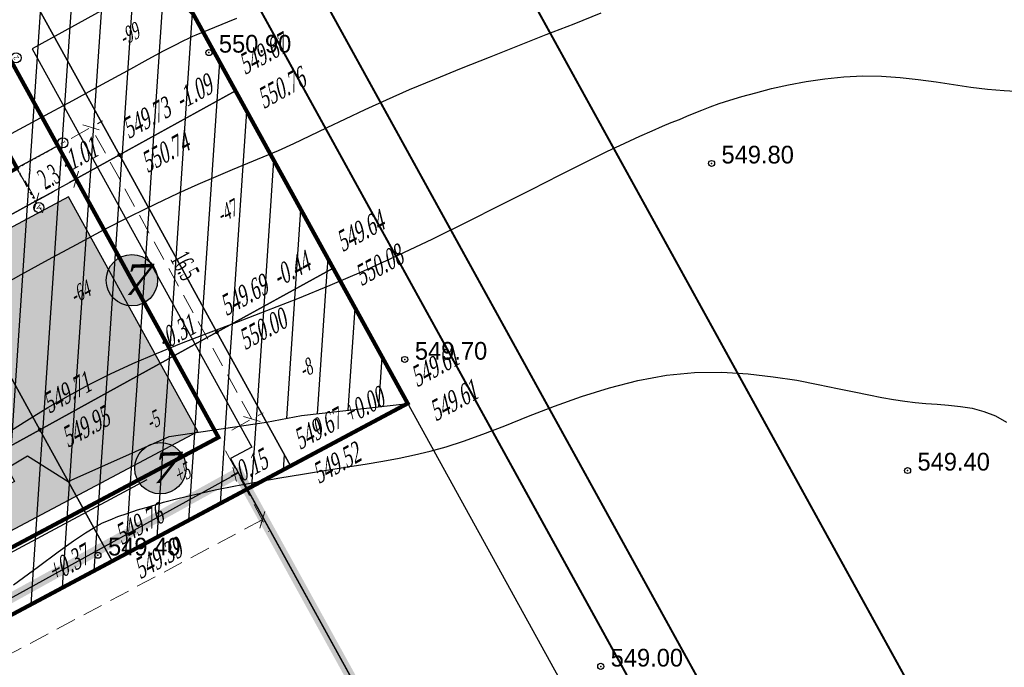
# Model space of a CAD drawing. Extents: x 883 to 364438, y -13 to 4201180.
# Tile 94 of 256: x 363746 to 363795, y 4200897 to 4200929. Entities that reach past the tile are written whole.
import ezdxf
from ezdxf.enums import TextEntityAlignment as Align

# ---------------------------------------------------------------- set-up
doc = ezdxf.new("R2010")
doc.units = 0
doc.header["$LTSCALE"] = 0.5
doc.header["$MEASUREMENT"] = 0
doc.header["$PDMODE"] = 32
doc.header["$PDSIZE"] = 0.3
for name, pattern in [('CONTI', [0]), ('DASHDOT', [25.4, 12.7, -6.35, 0, -6.35]), ('G_BUILDING_LINE', [3, 2, -1]), ('STRIH_1', [3, 2, -1])]:
    doc.linetypes.add(name, pattern=pattern)
for name, color, linetype in [('(004) Точки рельефа', 7, 'Continuous'), ('00', 7, 'Continuous'), ('GORIZDEFAULT', 32, 'CONTI'), ('K_GRID', 7, 'Continuous'), ('K_HATCH', 7, 'Continuous'), ('K_NULL_WORKS', 7, 'Continuous'), ('K_POINTS_GRADE', 7, 'Continuous'), ('K_POINTS_GRID', 7, 'Continuous'), ('K_VOLUME', 7, 'Continuous'), ('PI_TTDEFAULT', 5, 'CONTI'), ('V_лойихавий_RED-CNT-MIN', 7, 'Continuous'), ('Дераза', 5, 'Continuous'), ('ос', 1, 'Continuous')]:
    doc.layers.add(name, color=color, linetype=linetype)
for name, color, linetype, lineweight in [('(032) Горизонтали утолщенные', 32, 'Continuous', 30), ('.', 7, 'Continuous', 15), ('Размеры', 251, 'Continuous', 25), ('стен', 7, 'Continuous', 40)]:
    doc.layers.add(name, color=color, linetype=linetype, lineweight=lineweight)
doc.styles.add('D-431', font='d431.ttf')
doc.styles.add('ESKD1', font='times.ttf', dxfattribs={"width": 0.6, "oblique": 15})
doc.styles.get("Standard").update_dxf_attribs({"font": 'times.ttf'})
doc.styles.add('TIMES', font='times.ttf')
doc.styles.add('TimesNewRomanCyr', font='times.ttf', dxfattribs={"width": 0.5, "height": 1})
doc.linetypes.add('ограждение2', pattern='A,0.25,-0.1,[132,ltypeshp.shx,S=0.1,R=0,X=-0.1,Y=0],-0.1,1', length=1.45)
doc.dimstyles.new('GENPLAN1', dxfattribs={"dimscale": 0.5, "dimtxt": 1, "dimasz": 1.2, "dimexe": 1.3, "dimexo": 1.5, "dimgap": 0.5, "dimtad": 1, "dimdec": 1, "dimzin": 0, "dimdsep": 46, "dimtxsty": 'TimesNewRomanCyr', "dimblk1": 'OBLIQUE', "dimblk2": 'OBLIQUE', "dimsah": 1, "dimcen": 1, "dimadec": 0, "dimazin": 0, "dimtfac": 0.75, "dimtdec": 1, "dimtix": 1, "dimtmove": 0, "dimatfit": 3, "dimfxl": 1, "dimtvp": 1.2, "dimtfill": 1, "dimlwd": 0, "dimlwe": 0, "dimarcsym": 0})
pattern_1 = [(86.1445, (363693.4507, 4200932.7371), (-1.496605, 0.10086), [])]

# ---------------------------------------------------------------- blocks, each defined once
blk = doc.blocks.new('gergrgrre')
at = {"layer": '(032) Горизонтали утолщенные', "color": 32}
blk.add_polyline3d([(360554.78, 4200819.8, 550), (360555.84, 4200820.48, 550), (360556.88, 4200821.12, 550), (360557.9, 4200821.7, 550), (360558.93, 4200822.26, 550), (360559.99, 4200822.78, 550), (360561.09, 4200823.29, 550), (360562.26, 4200823.79, 550), (360563.5, 4200824.29, 550), (360564.83, 4200824.81, 550), (360566.23, 4200825.34, 550), (360567.71, 4200825.91, 550), (360569.25, 4200826.51, 550), (360570.85, 4200827.16, 550), (360572.5, 4200827.88, 550), (360574.2, 4200828.65, 550), (360575.92, 4200829.46, 550), (360577.61, 4200830.3, 550), (360579.25, 4200831.12, 550), (360580.8, 4200831.9, 550), (360582.21, 4200832.62, 550), (360583.46, 4200833.25, 550), (360584.52, 4200833.77, 550), (360585.41, 4200834.19, 550), (360586.15, 4200834.53, 550), (360586.76, 4200834.8, 550), (360587.27, 4200835.02, 550), (360587.71, 4200835.2, 550), (360588.11, 4200835.36, 550), (360588.48, 4200835.52, 550), (360588.84, 4200835.67, 550), (360589.22, 4200835.82, 550), (360589.63, 4200835.98, 550), (360590.08, 4200836.14, 550), (360590.6, 4200836.31, 550), (360591.2, 4200836.49, 550), (360591.89, 4200836.68, 550), (360592.66, 4200836.88, 550), (360593.5, 4200837.06, 550), (360594.38, 4200837.23, 550), (360595.3, 4200837.37, 550), (360596.24, 4200837.46, 550), (360597.18, 4200837.51, 550), (360598.1, 4200837.49, 550), (360599.02, 4200837.43, 550), (360599.92, 4200837.33, 550), (360600.8, 4200837.21, 550), (360601.66, 4200837.08, 550), (360602.51, 4200836.96, 550), (360603.34, 4200836.85, 550), (360604.16, 4200836.78, 550), (360605, 4200836.74, 550)], dxfattribs=at)
at = {"layer": 'GORIZDEFAULT', "color": 32}
for points in [[(360554.87, 4200834.54, 551), (360556.52, 4200835.43, 551), (360558.12, 4200836.3, 551), (360559.58, 4200837.1, 551), (360560.84, 4200837.78, 551), (360561.84, 4200838.33, 551), (360562.6, 4200838.74, 551), (360563.17, 4200839.03, 551), (360563.57, 4200839.24, 551), (360563.86, 4200839.38, 551), (360564.06, 4200839.47, 551), (360564.21, 4200839.54, 551), (360565.78, 4200840.18, 551), (360566.23, 4200840.37, 551)], [(360554.29, 4200826.98, 550.5), (360555.56, 4200827.69, 550.5), (360556.91, 4200828.44, 550.5), (360558.3, 4200829.18, 550.5), (360559.67, 4200829.91, 550.5), (360561, 4200830.59, 550.5), (360562.23, 4200831.19, 550.5), (360563.33, 4200831.71, 550.5), (360564.31, 4200832.15, 550.5), (360565.2, 4200832.54, 550.5), (360566.01, 4200832.88, 550.5), (360566.78, 4200833.19, 550.5), (360567.53, 4200833.5, 550.5), (360568.28, 4200833.82, 550.5), (360569.04, 4200834.17, 550.5), (360569.84, 4200834.55, 550.5), (360570.69, 4200834.96, 550.5), (360571.6, 4200835.39, 550.5), (360572.57, 4200835.85, 550.5), (360573.62, 4200836.33, 550.5), (360574.77, 4200836.83, 550.5), (360576.02, 4200837.35, 550.5), (360577.34, 4200837.89, 550.5), (360578.72, 4200838.44, 550.5), (360580.12, 4200838.99, 550.5), (360581.53, 4200839.55, 550.5), (360582.91, 4200840.09, 550.5), (360584.24, 4200840.63, 550.5)], [(360555.19, 4200812.35, 549.5), (360556.42, 4200813.26, 549.5), (360557.4, 4200813.98, 549.5), (360558.16, 4200814.52, 549.5), (360558.74, 4200814.92, 549.5), (360559.21, 4200815.2, 549.5), (360559.59, 4200815.41, 549.5), (360559.96, 4200815.57, 549.5), (360560.34, 4200815.72, 549.5), (360560.8, 4200815.88, 549.5), (360561.32, 4200816.05, 549.5), (360561.93, 4200816.23, 549.5), (360562.61, 4200816.43, 549.5), (360563.38, 4200816.63, 549.5), (360564.22, 4200816.83, 549.5), (360565.16, 4200817.04, 549.5), (360566.17, 4200817.24, 549.5), (360567.25, 4200817.44, 549.5), (360568.35, 4200817.64, 549.5), (360569.47, 4200817.82, 549.5), (360570.56, 4200818, 549.5), (360571.6, 4200818.17, 549.5), (360572.57, 4200818.32, 549.5), (360573.44, 4200818.47, 549.5), (360574.25, 4200818.61, 549.5), (360575.02, 4200818.77, 549.5), (360575.78, 4200818.95, 549.5), (360576.57, 4200819.17, 549.5), (360577.43, 4200819.45, 549.5), (360578.39, 4200819.79, 549.5), (360579.47, 4200820.21, 549.5), (360580.65, 4200820.69, 549.5), (360581.93, 4200821.18, 549.5), (360583.27, 4200821.66, 549.5), (360584.65, 4200822.09, 549.5), (360586.06, 4200822.45, 549.5), (360587.47, 4200822.71, 549.5), (360588.86, 4200822.84, 549.5), (360590.21, 4200822.86, 549.5), (360591.51, 4200822.78, 549.5), (360592.75, 4200822.64, 549.5), (360593.91, 4200822.46, 549.5), (360594.97, 4200822.26, 549.5), (360595.92, 4200822.06, 549.5), (360596.75, 4200821.89, 549.5), (360597.48, 4200821.74, 549.5), (360598.12, 4200821.61, 549.5), (360598.7, 4200821.51, 549.5), (360599.25, 4200821.43, 549.5), (360599.77, 4200821.36, 549.5), (360600.3, 4200821.31, 549.5), (360600.85, 4200821.28, 549.5), (360601.42, 4200821.23, 549.5), (360602, 4200821.17, 549.5), (360602.58, 4200821.08, 549.5), (360603.16, 4200820.92, 549.5), (360603.73, 4200820.7, 549.5), (360604.28, 4200820.39, 549.5)]]:
    blk.add_polyline3d(points, dxfattribs=at)
at = {"layer": 'PI_TTDEFAULT', "color": 5}
for p in [(360564.85, 4200838.66, 550.9), (360589.7, 4200833.18, 549.8), (360574.53, 4200823.49, 549.7), (360599.39, 4200818, 549.4), (360559.36, 4200813.81, 549.4), (360584.22, 4200808.32, 549)]:
    blk.add_point(p, dxfattribs=at)
at = {"layer": '(004) Точки рельефа', "style": 'D-431'}
for s, p in [('550.90', (360565.34, 4200838.66)), ('549.80', (360590.19, 4200833.18)), ('549.70', (360575.03, 4200823.48)), ('549.40', (360599.88, 4200818)), ('549.40', (360559.86, 4200813.8)), ('549.00', (360584.71, 4200808.31))]:
    blk.add_text(s, height=0.875, dxfattribs=at).set_placement(p)
blk = doc.blocks.new('A$Ce2f3261e')
at = {"ltscale": 25}
for points in [[(-4490, 5458), (410, 5458), (410, 1958), (-4490, 1958)], [(-4440, 5408), (360, 5408), (360, 2008), (-4440, 2008)], [(-4390, 5358), (310, 5358), (310, 2058), (-4390, 2058)], [(-1405, 5358), (310, 5358), (310, 2058), (-1405, 2058)]]:
    blk.add_lwpolyline(points, close=True, dxfattribs=at)
at = {"lineweight": 30, "ltscale": 25}
for points in [[(-4390, 5358), (-4390, 5318), (-4350, 5318), (-4350, 5358), (-4390, 5358)], [(-3355, 5358), (-3355, 5318), (-3315, 5318), (-3315, 5358), (-3355, 5358)], [(-2314, 5356), (-2314, 5316), (-2274, 5316), (-2274, 5356), (-2314, 5356)], [(-1545, 5358), (-1545, 5318), (-1505, 5318), (-1505, 5358), (-1545, 5358)], [(-1394, 5355), (-1394, 5315), (-1354, 5315), (-1354, 5355), (-1394, 5355)], [(-455, 5356), (-455, 5316), (-415, 5316), (-415, 5356), (-455, 5356)], [(270, 5358), (270, 5318), (310, 5318), (310, 5358), (270, 5358)], [(-1544, 4664), (-1544, 4624), (-1504, 4624), (-1504, 4664), (-1544, 4664)], [(270, 4648), (270, 4608), (310, 4608), (310, 4648), (270, 4648)], [(-1544, 3617), (-1544, 3577), (-1504, 3577), (-1504, 3617), (-1544, 3617)], [(270, 3608), (270, 3568), (310, 3568), (310, 3608), (270, 3608)], [(-1544, 3358), (-1544, 3318), (-1504, 3318), (-1504, 3358), (-1544, 3358)], [(-4390, 2098), (-4390, 2058), (-4350, 2058), (-4350, 2098), (-4390, 2098)], [(-3390, 2098), (-3390, 2058), (-3350, 2058), (-3350, 2098), (-3390, 2098)], [(-2348, 2098), (-2348, 2058), (-2308, 2058), (-2308, 2098), (-2348, 2098)], [(-1545, 2417), (-1545, 2377), (-1505, 2377), (-1505, 2417), (-1545, 2417)], [(-1545, 2098), (-1545, 2058), (-1505, 2058), (-1505, 2098), (-1545, 2098)], [(-1390, 2098), (-1390, 2058), (-1350, 2058), (-1350, 2098), (-1390, 2098)], [(-450, 2098), (-450, 2058), (-410, 2058), (-410, 2098), (-450, 2098)], [(270, 2098), (270, 2058), (310, 2058), (310, 2098), (270, 2098)]]:
    blk.add_lwpolyline(points, dxfattribs=at)
at = {"ltscale": 25}
for points in [[(-4390, 5358), (-4350, 5318)], [(-4350, 5358), (-4390, 5318)], [(-3355, 5358), (-3315, 5318)], [(-3315, 5358), (-3355, 5318)], [(-2314, 5356), (-2274, 5316)], [(-2274, 5356), (-2314, 5316)], [(-1545, 5358), (-1505, 5318)], [(-1505, 5358), (-1545, 5318)], [(-1505, 5358), (-1505, 2418), (-1505, 2058)], [(-1455, 5358), (-1455, 2418), (-1455, 2198)], [(-1405, 5358), (-1405, 2418), (-1405, 2058)], [(-1394, 5355), (-1354, 5315)], [(-1354, 5355), (-1394, 5315)], [(-455, 5356), (-415, 5316)], [(-415, 5356), (-455, 5316)], [(270, 5358), (310, 5318)], [(310, 5358), (270, 5318)], [(-1544, 4664), (-1504, 4624)], [(-1504, 4664), (-1544, 4624)], [(270, 4648), (310, 4608)], [(310, 4648), (270, 4608)], [(-1544, 3617), (-1504, 3577)], [(-1504, 3617), (-1544, 3577)], [(270, 3608), (310, 3568)], [(310, 3608), (270, 3568)], [(-1544, 3358), (-1504, 3318)], [(-1504, 3358), (-1544, 3318)], [(-4390, 2098), (-4350, 2058)], [(-4350, 2098), (-4390, 2058)], [(-3390, 2098), (-3350, 2058)], [(-3350, 2098), (-3390, 2058)], [(-2348, 2098), (-2308, 2058)], [(-2308, 2098), (-2348, 2058)], [(-1545, 2417), (-1505, 2377)], [(-1505, 2417), (-1545, 2377)], [(-1545, 2098), (-1505, 2058)], [(-1505, 2098), (-1545, 2058)], [(-1390, 2098), (-1350, 2058)], [(-1350, 2098), (-1390, 2058)], [(-450, 2098), (-410, 2058)], [(-410, 2098), (-450, 2058)], [(270, 2098), (310, 2058)], [(310, 2098), (270, 2058)]]:
    blk.add_lwpolyline(points, dxfattribs=at)
at = {"layer": 'Дераза', "lineweight": -2}
for points in [[(-2315, 5458), (-3515, 5458)], [(-2315, 5358), (-3515, 5358)], [(-1505, 4818), (-1505, 3618)], [(-1405, 4818), (-1405, 3618)], [(310, 4608), (310, 2098)], [(410, 4608), (410, 1958)], [(-1650, 1958), (-4440, 1958)], [(-1545, 2058), (-4350, 2058)]]:
    blk.add_lwpolyline(points, dxfattribs=at)
at = {"layer": 'ос', "linetype": 'DASHDOT', "lineweight": -2, "ltscale": 25}
for p, q in [((-6420, 5408), (360, 5408)), ((-5391, 5408), (360, 5408)), ((-4440, 5408), (-4440, 1209)), ((-4440, 5408), (-4440, -331)), ((360, 5408), (360, 1209)), ((360, 5408), (360, -331)), ((-6420, 2008), (360, 2008)), ((-5391, 2008), (360, 2008))]:
    blk.add_line(p, q, dxfattribs=at)
at = {"layer": 'Размеры'}
for centre in [(-6670, 5408), (-6670, 2008), (-4440, -581), (360, -581)]:
    blk.add_circle(centre, 250, dxfattribs=at)
at = {"layer": 'стен', "lineweight": 35}
for p, q in [((-1654, 6498), (-1654, 5458)), ((-154, 5458), (-154, 6498)), ((-1354, 6198), (-1654, 6198)), ((-154, 6198), (-1354, 6198)), ((-3315, 5458), (-4490, 5458)), ((-4490, 5458), (-4490, 1958)), ((-4440, 5358), (-3355, 5358)), ((-4390, 2058), (-4390, 5358)), ((-1354, 5458), (-2315, 5458)), ((-2315, 5358), (-1354, 5358)), ((-1505, 5358), (-1505, 4618)), ((-1405, 5358), (-1405, 4618)), ((410, 5458), (-454, 5458)), ((-454, 5358), (310, 5358)), ((310, 5358), (310, 4608)), ((410, 4608), (410, 5458)), ((-1505, 3618), (-1505, 3318)), ((-1405, 3618), (-1405, 3318)), ((310, 3608), (310, 2058)), ((410, 1958), (410, 3608)), ((-4490, 1958), (-3350, 1958)), ((-3350, 2058), (-4390, 2058)), ((-2350, 1958), (-1350, 1958)), ((-1350, 2058), (-2308, 2058)), ((-1650, 918), (-1650, 1958)), ((-1505, 2418), (-1505, 2058)), ((-1405, 2418), (-1405, 2058)), ((-450, 1958), (410, 1958)), ((310, 2058), (-410, 2058)), ((-150, 1958), (-150, 918)), ((-1350, 1218), (-1650, 1218)), ((-150, 1218), (-1350, 1218))]:
    blk.add_line(p, q, dxfattribs=at)
at = {"layer": 'стен', "lineweight": -2}
for p, q in [((-1254, 5408), (-1254, 6108)), ((-980, 5408), (-880, 5408)), ((-80, 5408), (-180, 5408))]:
    blk.add_line(p, q, dxfattribs=at)
at = {"layer": 'стен', "lineweight": 35}
for points in [[(-1654, 6498), (-154, 6498)], [(-3315, 5358), (-3315, 5458)], [(-3315, 5358), (-3315, 5458)], [(-2315, 5358), (-2315, 5458)], [(-2315, 5358), (-2315, 5458)], [(-1354, 5358), (-1354, 5486)], [(-980, 5358), (-980, 5486)], [(-454, 5358), (-454, 5458)], [(-80, 5358), (-80, 5458)], [(-1645, 4618), (-1265, 4618)], [(-1580, 4818), (-1330, 4818)], [(-1580, 4618), (-1330, 4618)], [(170, 4608), (550, 4608)], [(310, 4608), (410, 4608)], [(310, 4608), (410, 4608)], [(-1580, 3618), (-1330, 3618)], [(-1580, 3618), (-1330, 3618)], [(170, 3608), (550, 3608)], [(-1580, 3318), (-1330, 3318)], [(-1580, 3318), (-1330, 3318)], [(-3350, 2058), (-3350, 1958)], [(-2350, 2058), (-2350, 1958)], [(-2350, 2058), (-2350, 1958)], [(-1580, 2418), (-1330, 2418)], [(-1580, 2418), (-1330, 2418)], [(-1350, 1958), (-1350, 2058)], [(-980, 1958), (-980, 2058)], [(-450, 1958), (-450, 2058)], [(-80, 1958), (-80, 2058)], [(-1650, 918), (-150, 918)]]:
    blk.add_lwpolyline(points, dxfattribs=at)
at = {"layer": 'стен', "lineweight": -2}
for points in [[(-1455, 3318), (-1455, 3218), (-755, 3218)], [(-1455, 2418), (-1455, 2518)], [(-980, 2008), (-880, 2008)], [(-550, 2008), (-550, 1308)], [(360, 2008), (-180, 2008)]]:
    blk.add_lwpolyline(points, dxfattribs=at)
for centre, start, end in [((-1254, 5408), 0, 90), ((-1455, 3218), 270, 0), ((-550, 2008), 180, 270)]:
    blk.add_arc(centre, 700, start, end, dxfattribs=at)
at = {"layer": 'Размеры', "char_height": 250, "width": 160.83, "attachment_point": 5}
for s, insert in [('Б', (-6668, 5403)), ('А', (-6668, 2003)), ('1', (-4438, -585)), ('2', (362, -585))]:
    blk.add_mtext(s, dxfattribs=dict(at, insert=insert))
blk = doc.blocks.new('_Oblique')
at = {"color": 0, "linetype": 'ByBlock', "lineweight": -2}
blk.add_line((-0.5, -0.5), (0.5, 0.5), dxfattribs=at)
blk = doc.blocks.new('*D592')
at = {"color": 0, "linetype": 'G_BUILDING_LINE', "lineweight": 0, "transparency": 16777216}
for p, q in [((363748.586, 4200922.546), (363749.453, 4200920.973)), ((363746.614, 4200921.46), (363747.481, 4200919.887)), ((363747.167, 4200920.456), (363749.139, 4200921.542))]:
    blk.add_line(p, q, dxfattribs=at)
at = {"layer": 'Defpoints', "color": 0, "linetype": 'Continuous', "lineweight": 30, "transparency": 16777216}
for p in [(363748.224, 4200923.203), (363746.252, 4200922.117), (363749.139, 4200921.542)]:
    blk.add_point(p, dxfattribs=at)
at = {"color": 0, "linetype": 'Continuous', "lineweight": 0, "transparency": 16777216, "xscale": 0.6, "yscale": 0.6, "zscale": 0.6}
for p, rotation in [((363749.139, 4200921.542), 28.8487279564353), ((363747.167, 4200920.456), 208.8487279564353)]:
    blk.add_blockref('_Oblique', p, dxfattribs=dict(at, rotation=rotation))
at = {"color": 0, "linetype": 'Continuous', "lineweight": 30, "transparency": 16777216, "insert": (363747.786, 4200921.665), "char_height": 1, "attachment_point": 5, "rotation": 28.8487, "style": 'TimesNewRomanCyr', "bg_fill": 3, "box_fill_scale": 1.25, "bg_fill_color": 256, "bg_fill_true_color": 13158600, "bg_fill_transparency": 0}
blk.add_mtext('2.3', dxfattribs=at)
blk = doc.blocks.new('*D593')
at = {"color": 0, "linetype": 'G_BUILDING_LINE', "lineweight": 0, "transparency": 16777216}
for p, q in [((363748.881, 4200923.565), (363750.44, 4200924.424)), ((363757.815, 4200909.688), (363749.871, 4200924.11)), ((363756.826, 4200909.143), (363758.384, 4200910.002))]:
    blk.add_line(p, q, dxfattribs=at)
at = {"layer": 'Defpoints', "color": 0, "linetype": 'Continuous', "lineweight": 30, "transparency": 16777216}
for p in [(363749.871, 4200924.11), (363748.224, 4200923.203), (363756.169, 4200908.781)]:
    blk.add_point(p, dxfattribs=at)
at = {"color": 0, "linetype": 'Continuous', "lineweight": 0, "transparency": 16777216, "xscale": 0.6, "yscale": 0.6, "zscale": 0.6}
for p, rotation in [((363749.871, 4200924.11), 118.848727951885), ((363757.815, 4200909.688), 298.8487279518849)]:
    blk.add_blockref('_Oblique', p, dxfattribs=dict(at, rotation=rotation))
at = {"color": 0, "linetype": 'Continuous', "lineweight": 30, "transparency": 16777216, "insert": (363754.509, 4200917.266), "char_height": 1, "attachment_point": 5, "rotation": 298.8487, "style": 'TimesNewRomanCyr', "bg_fill": 3, "box_fill_scale": 1.25, "bg_fill_color": 256, "bg_fill_true_color": 13158600, "bg_fill_transparency": 0}
blk.add_mtext('16.5', dxfattribs=at)
blk = doc.blocks.new('*D594')
at = {"color": 0, "linetype": 'G_BUILDING_LINE', "lineweight": 0, "transparency": 16777216}
for p, q in [((363756.521, 4200908.119), (363758.642, 4200904.133)), ((363758.337, 4200904.707), (363703.282, 4200875.406)), ((363701.466, 4200878.818), (363703.588, 4200874.832))]:
    blk.add_line(p, q, dxfattribs=at)
at = {"layer": 'Defpoints', "color": 0, "linetype": 'Continuous', "lineweight": 30, "transparency": 16777216}
for p in [(363756.169, 4200908.781), (363701.114, 4200879.48), (363703.282, 4200875.406)]:
    blk.add_point(p, dxfattribs=at)
at = {"color": 0, "linetype": 'Continuous', "lineweight": 0, "transparency": 16777216, "xscale": 0.6, "yscale": 0.6, "zscale": 0.6}
for p, rotation in [((363758.337, 4200904.707), 28.02294709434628), ((363703.282, 4200875.406), 208.0229470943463)]:
    blk.add_blockref('_Oblique', p, dxfattribs=dict(at, rotation=rotation))
at = {"color": 0, "linetype": 'Continuous', "lineweight": 30, "transparency": 16777216, "insert": (363730.453, 4200890.728), "char_height": 1, "attachment_point": 5, "rotation": 28.0229, "style": 'TimesNewRomanCyr', "bg_fill": 3, "box_fill_scale": 1.25, "bg_fill_color": 256, "bg_fill_true_color": 13158600, "bg_fill_transparency": 0}
blk.add_mtext('62.4', dxfattribs=at)
blk = doc.blocks.new('VOLUME')
at = {"color": 0, "linetype": 'Continuous', "lineweight": 30, "style": 'ESKD1', "oblique": 15}
blk.add_attdef('VOLUME', text='', height=3, dxfattribs=at).set_placement((0, 0), align=Align.MIDDLE_CENTER)
at = {"color": 7, "linetype": 'Continuous', "lineweight": 30, "style": 'ESKD1', "oblique": 15, "flags": 1}
blk.add_attdef('AREA', text='', height=2, dxfattribs=at).set_placement((0, -5.7), align=Align.CENTER)

msp = doc.modelspace()

# ---------------------------------------------------------------- hatches: boundary and pattern name
at = {"layer": '.', "ltscale": 0.149071}
h = msp.add_hatch(color=256, dxfattribs=at)
h.dxf.hatch_style = 1
h.set_gradient(color1=(51, 204, 0), color2=(51, 204, 0), tint=1)
edge = h.paths.add_edge_path(flags=17)
edge.add_line((363676.584, 4200942.218), (363703.202, 4200893.922))
edge.add_arc((363705.829, 4200895.37), 3, 208.8619, 298.0817)
edge.add_line((363707.242, 4200892.723), (363708.272, 4200893.273))
edge.add_line((363708.272, 4200893.273), (363736.081, 4200908.096))
edge.add_arc((363734.67, 4200910.743), 3, 298.0581, 388.8487)
edge.add_line((363737.298, 4200912.191), (363727.402, 4200930.155))
edge.add_line((363727.402, 4200930.155), (363720.678, 4200926.438))
edge.add_line((363720.678, 4200926.438), (363726.955, 4200915.05))
edge.add_line((363726.955, 4200915.05), (363707.358, 4200904.275))
edge.add_line((363707.358, 4200904.275), (363689.594, 4200936.503))
edge.add_line((363689.594, 4200936.503), (363709.08, 4200947.216))
edge.add_line((363709.08, 4200947.216), (363715.354, 4200935.834))
edge.add_line((363715.354, 4200935.834), (363722.191, 4200939.614))
edge.add_line((363722.191, 4200939.614), (363710.467, 4200960.893))
edge.add_arc((363707.84, 4200959.445), 3, 28.854, 118.8619)
edge.add_line((363706.392, 4200962.072), (363677.763, 4200946.293))
edge.add_arc((363679.211, 4200943.666), 3, 118.8619, 208.8619)
h.paths.add_polyline_path([(363719.065, 4200974.672), (363711.026, 4200970.243), (363718.22, 4200957.236), (363721.182, 4200958.923), (363720.265, 4200960.587), (363723.272, 4200962.188), (363726.551, 4200956.231), (363723.546, 4200954.631), (363722.63, 4200956.295), (363719.655, 4200954.581), (363734.311, 4200927.975), (363742.361, 4200932.406)], flags=17)
h.paths.add_polyline_path([(363748.754, 4200920.676), (363743.734, 4200917.982), (363741.713, 4200921.654), (363738.706, 4200919.998), (363746.087, 4200906.599), (363702.233, 4200883.25), (363666.985, 4200947.203), (363710.503, 4200971.189), (363710.542, 4200971.118), (363713.945, 4200972.993), (363712.964, 4200974.772), (363664.292, 4200947.946), (363701.434, 4200880.557), (363755.143, 4200909.071)])
at = {"layer": '.', "linetype": 'Continuous', "lineweight": 50, "true_color": 0xffffff}
h = msp.add_hatch(color=7, dxfattribs=at)
h.dxf.hatch_style = 1
edge = h.paths.add_edge_path()
edge.add_arc((363751.889, 4200916.55), 1.271, 0, 360)
h = msp.add_hatch(color=7, dxfattribs=at)
h.dxf.hatch_style = 1
edge = h.paths.add_edge_path()
edge.add_arc((363753.301, 4200907.255), 1.271, 0, 360)

# ---------------------------------------------------------------- linework, layer by layer
at = {"color": 5, "linetype": 'Continuous', "lineweight": 30}
for points in [[(363683.682, 4201081.782), (363766.462, 4201127.4), (363763.567, 4201132.654), (363489.319, 4200981.525), (363492.215, 4200976.27), (363574.204, 4201021.452, -0.414214), (363580.997, 4201019.486), (363729.287, 4200750.39, -0.414214), (363727.321, 4200743.598), (363645.331, 4200698.416), (363648.227, 4200693.161), (363825.681, 4200790.951, -0.414214), (363832.473, 4200788.985), (363870.566, 4200719.859), (363875.821, 4200722.755), (363837.728, 4200791.881, -0.414214), (363839.694, 4200798.673), (363922.475, 4200844.291), (363919.579, 4200849.545), (363836.798, 4200803.928, -0.414214), (363830.006, 4200805.894), (363681.716, 4201074.99, -0.414214)], [(363915.235, 4200857.428), (363919.579, 4200849.545), (363836.798, 4200803.928, -0.414214), (363830.006, 4200805.894), (363681.716, 4201074.99, -0.414214), (363683.682, 4201081.782), (363766.462, 4201127.4), (363770.806, 4201119.517), (363691.529, 4201075.83), (363835.958, 4200813.741)]]:
    msp.add_lwpolyline(points, format="xyb", close=True, dxfattribs=at)
at = {"ltscale": 0.149071, "const_width": 0.1}
msp.add_lwpolyline([(363691.529, 4201075.83), (363835.958, 4200813.741)], dxfattribs=at)
at = {"color": 7, "linetype": 'STRIH_1', "ltscale": 2, "true_color": 0xffffff, "const_width": 0.1}
msp.add_lwpolyline([(363678.595, 4201074.436), (363827.184, 4200804.799)], dxfattribs=at)
at = {"ltscale": 0.149071, "const_width": 0.1}
msp.add_lwpolyline([(363919.579, 4200849.545), (363836.798, 4200803.928, -0.414214), (363830.006, 4200805.894), (363683.646, 4201071.486)], format="xyb", dxfattribs=at)
at = {"color": 18, "linetype": 'Continuous', "lineweight": 30, "true_color": 0x000000}
msp.add_lwpolyline([(363748.754, 4200920.676), (363743.734, 4200917.982), (363741.713, 4200921.654), (363738.706, 4200919.998), (363746.087, 4200906.599), (363702.233, 4200883.25), (363666.985, 4200947.203), (363710.503, 4200971.189), (363710.542, 4200971.118), (363713.945, 4200972.993), (363712.964, 4200974.772), (363664.292, 4200947.946), (363701.434, 4200880.557), (363755.143, 4200909.071)], close=True, dxfattribs=at)
at = {"color": 5, "linetype": 'Continuous', "lineweight": 30}
msp.add_lwpolyline([(363824.751, 4200802.998), (363755.245, 4200929.127, 0.414214), (363751.17, 4200930.306), (363746.966, 4200927.99), (363757.817, 4200908.299), (363756.758, 4200907.735), (363801.545, 4200826.461)], format="xyb", dxfattribs=at)
at = {"color": 6, "ltscale": 0.149071, "const_width": 0.5}
msp.add_lwpolyline([(363757.144, 4200907.035), (363682.699, 4200866.011), (363740.493, 4200761.133), (363814.938, 4200802.157)], close=True, dxfattribs=at)
at = {"color": 5, "linetype": 'Continuous', "lineweight": 30}
msp.add_lwpolyline([(363814.938, 4200802.157), (363740.493, 4200761.133), (363682.699, 4200866.011), (363757.144, 4200907.035)], close=True, dxfattribs=at)
at = {"color": 0, "lineweight": 30}
for centre in [(363751.889, 4200916.55), (363753.301, 4200907.255)]:
    msp.add_circle(centre, 1.271, dxfattribs=at)
at = {"layer": '00', "linetype": 'ограждение2', "lineweight": 30, "ltscale": 10}
msp.add_lwpolyline([(363741.038, 4200931.577), (363743.007, 4200932.679), (363717.833, 4200978.369), (363663.205, 4200948.26), (363701.114, 4200879.48), (363756.169, 4200908.781), (363748.224, 4200923.203), (363746.252, 4200922.117)], dxfattribs=at)
at = {"layer": 'K_GRID', "color": 5, "linetype": 'Continuous', "lineweight": 30}
for points in [[(363752.189, 4200934.668, -2), (363757.015, 4200925.909, -1.09), (363757.014, 4200925.909, -1.09), (363752.189, 4200934.668, -2)], [(363761.84, 4200917.15, -0.44), (363765.525, 4200910.461, 0), (363759.736, 4200907.372, 0.15), (363759.736, 4200907.372, 0.15), (363765.524, 4200910.462, 0), (363761.839, 4200917.15, -0.44)]]:
    msp.add_polyline3d(points, close=True, dxfattribs=at)
at = {"layer": 'K_POINTS_GRADE', "linetype": 'Continuous', "lineweight": 30, "const_width": 0.0962}
for points, elevation in [([(363756.973, 4200925.886, 1), (363757.057, 4200925.932, 1)], -1.089), ([(363761.798, 4200917.127, 1), (363761.882, 4200917.174, 1)], -0.447), ([(363761.798, 4200917.127, 1), (363761.882, 4200917.174, 1)], -0.447), ([(363765.483, 4200910.438, 1), (363765.567, 4200910.485, 1)], -0.002), ([(363759.694, 4200907.349, 1), (363759.778, 4200907.395, 1)], 0.145)]:
    msp.add_lwpolyline(points, format="xyb", close=True, dxfattribs=dict(at, elevation=elevation))
at = {"layer": 'K_POINTS_GRID', "linetype": 'Continuous', "lineweight": 30, "const_width": 0.0962, "elevation": -0.237}
msp.add_lwpolyline([(363747.292, 4200909.137, 1), (363747.376, 4200909.183, 1)], format="xyb", close=True, dxfattribs=at)

# ---------------------------------------------------------------- block references
at = {"linetype": 'Continuous'}
msp.add_blockref('gergrgrre', (3190.849, 89.143), dxfattribs=at)
at = {"color": 5, "linetype": 'Continuous', "lineweight": 30, "xscale": 0.001, "yscale": 0.001, "zscale": 0.001, "rotation": 118.8487279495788}
msp.add_blockref('A$Ce2f3261e', (363745.825, 4200926.95), dxfattribs=at)
at = {"layer": 'K_VOLUME', "color": 160, "linetype": 'Continuous', "lineweight": 30}
ref = msp.add_blockref('VOLUME', (363751.729, 4200928.706), dxfattribs=dict(at, xscale=0.2666666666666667, yscale=0.2666666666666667, rotation=28.84872792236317))
ref.add_attrib('VOLUME', '-99', dxfattribs={"layer": '0', "color": 0, "linetype": 'Continuous', "lineweight": 30, "height": 0.8, "rotation": 28.8487, "style": 'ESKD1', "oblique": 15, "width": 0.6}).set_placement((363751.729, 4200928.706), align=Align.MIDDLE_CENTER)
ref = msp.add_blockref('VOLUME', (363760.455, 4200912.197), dxfattribs=dict(at, xscale=0.2666666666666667, yscale=0.2666666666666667, rotation=28.84872792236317))
ref.add_attrib('VOLUME', '-8', dxfattribs={"layer": '0', "color": 0, "linetype": 'Continuous', "lineweight": 30, "height": 0.8, "rotation": 28.8487, "style": 'ESKD1', "oblique": 15, "width": 0.6}).set_placement((363760.455, 4200912.197), align=Align.MIDDLE_CENTER)
at = {"layer": 'K_VOLUME', "color": 5, "linetype": 'Continuous', "lineweight": 30}
ref = msp.add_blockref('VOLUME', (363761.02, 4200909.305), dxfattribs=dict(at, xscale=0.2666666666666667, yscale=0.2666666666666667, rotation=28.84872792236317))
ref.add_attrib('VOLUME', '0', dxfattribs={"layer": '0', "color": 0, "linetype": 'Continuous', "lineweight": 30, "height": 0.8, "rotation": 28.8487, "style": 'ESKD1', "oblique": 15, "width": 0.6}).set_placement((363761.02, 4200909.305), align=Align.MIDDLE_CENTER)

# ---------------------------------------------------------------- texts
at = {"color": 0, "lineweight": 30, "char_height": 1.512, "attachment_point": 1, "rotation": 1.7946, "style": 'ESKD1'}
for insert in [(363751.311, 4200917.313), (363752.723, 4200908.018)]:
    msp.add_mtext_dynamic_manual_height_columns('{\\W1.2;7}', width=1.71203, gutter_width=0.000042, heights=[0], dxfattribs=dict(at, insert=insert))
at = {"layer": 'K_POINTS_GRADE', "color": 1, "linetype": 'Continuous', "lineweight": 30, "style": 'TIMES', "oblique": 15, "width": 0.6}
for s, p in [('549.67', (363757.466, 4200926.685, -1.089)), ('549.64', (363762.291, 4200917.926, -0.447)), ('549.64', (363762.291, 4200917.926, -0.447)), ('549.61', (363765.976, 4200911.237, -0.002)), ('549.67', (363760.187, 4200908.147, 0.145))]:
    msp.add_text(s, height=1, rotation=28.8487, dxfattribs=at).set_placement(p)
at = {"layer": 'K_POINTS_GRADE', "color": 5, "linetype": 'Continuous', "lineweight": 30, "style": 'TIMES', "oblique": 15, "width": 0.6}
for s, p in [('-1.09', (363754.328, 4200924.956, -1.089)), ('-0.44', (363759.146, 4200916.194, -0.447)), ('-0.44', (363759.146, 4200916.194, -0.447)), ('+0.00', (363762.635, 4200909.397, -0.002))]:
    msp.add_text(s, height=1, rotation=28.8487, dxfattribs=at).set_placement(p)
at = {"layer": 'K_POINTS_GRADE', "color": 7, "linetype": 'Continuous', "lineweight": 30, "style": 'TIMES', "oblique": 15, "width": 0.6}
for s, p in [('550.76', (363758.394, 4200925, -1.089)), ('550.08', (363763.219, 4200916.241, -0.447)), ('550.08', (363763.219, 4200916.241, -0.447)), ('549.61', (363766.904, 4200909.552, -0.002)), ('549.52', (363761.115, 4200906.463, 0.145))]:
    msp.add_text(s, height=1, rotation=28.8487, dxfattribs=at).set_placement(p)

# ---------------------------------------------------------------- next in the draw order: dimensions: what is measured, and where the dimension line sits
at = {"color": 5, "linetype": 'Continuous', "lineweight": 30}
dim = msp.add_aligned_dim(p1=(363746.252, 4200922.117), p2=(363748.224, 4200923.203), distance=-1.896, dimstyle='GENPLAN1', dxfattribs=at)
dim.commit()
dim.dimension.update_dxf_attribs({"geometry": '*D592', "text_midpoint": (363747.786, 4200921.665)})

# ---------------------------------------------------------------- next in the draw order: dimensions: what is measured, and where the dimension line sits
dim = msp.add_aligned_dim(p1=(363756.169, 4200908.781), p2=(363748.224, 4200923.203), distance=-1.88, dimstyle='GENPLAN1', dxfattribs=at)
dim.commit()
dim.dimension.update_dxf_attribs({"geometry": '*D593', "text_midpoint": (363754.509, 4200917.266)})

# ---------------------------------------------------------------- next in the draw order: hatches: boundary and pattern name
at = {"layer": 'K_HATCH', "linetype": 'Continuous', "lineweight": 30}
h = msp.add_hatch(dxfattribs=at)
h.set_pattern_fill('_U', color=160, scale=1.5, angle=57.2958, style=0, pattern_type=0)
h.set_pattern_definition(pattern_1)
h.paths.add_polyline_path([(363752.189, 4200934.668), (363757.014, 4200925.909), (363751.268, 4200922.744), (363746.443, 4200931.503)], flags=0)
h.paths.add_polyline_path([(363751.432, 4200927.835), (363752.807, 4200928.592), (363752.218, 4200929.662), (363750.842, 4200928.905)], flags=8)
h = msp.add_hatch(dxfattribs=at)
h.set_pattern_fill('_U', color=160, scale=1.5, angle=57.2958, style=0, pattern_type=0)
h.set_pattern_definition(pattern_1)
h.paths.add_polyline_path([(363737.684, 4200926.678), (363746.443, 4200931.503), (363751.268, 4200922.744), (363742.509, 4200917.919)], flags=0)
h.paths.add_polyline_path([(363744.024, 4200923.757), (363745.708, 4200924.685), (363745.12, 4200925.752), (363743.436, 4200924.824)], flags=8)
h = msp.add_hatch(dxfattribs=at)
h.set_pattern_fill('_U', color=160, scale=1.5, angle=57.2958, style=0, pattern_type=0)
h.set_pattern_definition(pattern_1)
h.paths.add_polyline_path([(363757.014, 4200925.909), (363761.839, 4200917.15), (363756.093, 4200913.985), (363751.268, 4200922.744)], flags=0)
h.paths.add_polyline_path([(363756.257, 4200919.076), (363757.632, 4200919.833), (363757.043, 4200920.903), (363755.667, 4200920.146)], flags=8)
h = msp.add_hatch(dxfattribs=at)
h.set_pattern_fill('_U', color=160, scale=1.5, angle=57.2958, style=0, pattern_type=0)
h.set_pattern_definition(pattern_1)
h.paths.add_polyline_path([(363742.509, 4200917.919), (363751.268, 4200922.744), (363756.093, 4200913.985), (363747.334, 4200909.16)], flags=0)
h.paths.add_polyline_path([(363749.004, 4200915.084), (363750.378, 4200915.841), (363749.79, 4200916.908), (363748.416, 4200916.151)], flags=8)

# ---------------------------------------------------------------- next in the draw order: linework, layer by layer
at = {"layer": 'K_GRID', "color": 5, "linetype": 'Continuous', "lineweight": 30}
for points in [[(363757.014, 4200925.909, -1.09), (363751.268, 4200922.744, -1.01), (363746.443, 4200931.503, -1.94), (363752.189, 4200934.668, -2)], [(363737.684, 4200926.678, -1.89), (363746.443, 4200931.503, -1.94), (363751.268, 4200922.744, -1.01), (363742.509, 4200917.919, -1)], [(363761.839, 4200917.15, -0.44), (363756.093, 4200913.985, -0.31), (363751.268, 4200922.744, -1.01), (363757.014, 4200925.909, -1.09)], [(363757.015, 4200925.909, -1.09), (363761.84, 4200917.15, -0.44), (363761.839, 4200917.15, -0.44), (363757.014, 4200925.909, -1.09)], [(363742.509, 4200917.919, -1), (363751.268, 4200922.744, -1.01), (363756.093, 4200913.985, -0.31), (363747.334, 4200909.16, -0.24)]]:
    msp.add_polyline3d(points, close=True, dxfattribs=at)
at = {"layer": 'K_NULL_WORKS', "color": 5, "linetype": 'Continuous', "lineweight": 30}
msp.add_lwpolyline([(363758.548, 4200909.528), (363760.271, 4200909.858), (363765.524, 4200910.462)], dxfattribs=at)
at = {"layer": 'K_POINTS_GRID', "linetype": 'Continuous', "lineweight": 30, "const_width": 0.0962}
for points, elevation in [([(363751.226, 4200922.721, 1), (363751.31, 4200922.767, 1)], -1.008), ([(363756.051, 4200913.962, 1), (363756.135, 4200914.008, 1)], -0.308)]:
    msp.add_lwpolyline(points, format="xyb", close=True, dxfattribs=dict(at, elevation=elevation))

# ---------------------------------------------------------------- next in the draw order: block references
at = {"layer": 'K_VOLUME', "color": 160, "linetype": 'Continuous', "lineweight": 30}
ref = msp.add_blockref('VOLUME', (363756.554, 4200919.947), dxfattribs=dict(at, xscale=0.2666666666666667, yscale=0.2666666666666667, rotation=28.84872792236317))
ref.add_attrib('VOLUME', '-47', dxfattribs={"layer": '0', "color": 0, "linetype": 'Continuous', "lineweight": 30, "height": 0.8, "rotation": 28.8487, "style": 'ESKD1', "oblique": 15, "width": 0.6}).set_placement((363756.554, 4200919.947), align=Align.MIDDLE_CENTER)
ref = msp.add_blockref('VOLUME', (363749.301, 4200915.952), dxfattribs=dict(at, xscale=0.2666666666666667, yscale=0.2666666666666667, rotation=28.84872792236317))
ref.add_attrib('VOLUME', '-64', dxfattribs={"layer": '0', "color": 0, "linetype": 'Continuous', "lineweight": 30, "height": 0.8, "rotation": 28.8487, "style": 'ESKD1', "oblique": 15, "width": 0.6}).set_placement((363749.301, 4200915.952), align=Align.MIDDLE_CENTER)
ref = msp.add_blockref('VOLUME', (363752.89, 4200909.62), dxfattribs=dict(at, xscale=0.2666666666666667, yscale=0.2666666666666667, rotation=28.84872792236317))
ref.add_attrib('VOLUME', '-5', dxfattribs={"layer": '0', "color": 0, "linetype": 'Continuous', "lineweight": 30, "height": 0.8, "rotation": 28.8487, "style": 'ESKD1', "oblique": 15, "width": 0.6}).set_placement((363752.89, 4200909.62), align=Align.MIDDLE_CENTER)

# ---------------------------------------------------------------- next in the draw order: texts
at = {"layer": 'K_POINTS_GRID', "color": 1, "linetype": 'Continuous', "lineweight": 30, "style": 'TIMES', "oblique": 15, "width": 0.6}
for s, p in [('549.73', (363751.719, 4200923.519, -1.008)), ('549.69', (363756.544, 4200914.76, -0.308)), ('549.71', (363747.785, 4200909.935, -0.237))]:
    msp.add_text(s, height=1, rotation=28.8487, dxfattribs=at).set_placement(p)
at = {"layer": 'K_POINTS_GRID', "color": 7, "linetype": 'Continuous', "lineweight": 30, "style": 'TIMES', "oblique": 15, "width": 0.6}
for s, p in [('550.74', (363752.647, 4200921.835, -1.008)), ('550.00', (363757.472, 4200913.076, -0.308))]:
    msp.add_text(s, height=1, rotation=28.8487, dxfattribs=at).set_placement(p)
at = {"layer": 'K_POINTS_GRID', "color": 5, "linetype": 'Continuous', "lineweight": 30, "style": 'TIMES', "oblique": 15, "width": 0.6}
for s, p in [('-1.01', (363748.642, 4200921.824, -1.008)), ('-0.31', (363753.467, 4200913.065, -0.308))]:
    msp.add_text(s, height=1, rotation=28.8487, dxfattribs=at).set_placement(p)

# ---------------------------------------------------------------- next in the draw order: dimensions: what is measured, and where the dimension line sits
at = {"color": 5, "linetype": 'Continuous', "lineweight": 30}
dim = msp.add_aligned_dim(p1=(363756.169, 4200908.781), p2=(363701.114, 4200879.48), distance=4.615, dimstyle='GENPLAN1', dxfattribs=at)
dim.commit()
dim.dimension.update_dxf_attribs({"geometry": '*D594', "text_midpoint": (363730.453, 4200890.728)})

# ---------------------------------------------------------------- next in the draw order: hatches: boundary and pattern name
at = {"layer": 'K_HATCH', "linetype": 'Continuous', "lineweight": 30}
h = msp.add_hatch(dxfattribs=at)
h.set_pattern_fill('_U', color=160, scale=1.5, angle=57.2958, style=0, pattern_type=0)
h.set_pattern_definition(pattern_1)
h.paths.add_polyline_path([(363733.75, 4200913.094), (363742.509, 4200917.919), (363747.334, 4200909.16), (363738.575, 4200904.335)], flags=0)
h.paths.add_polyline_path([(363740.245, 4200910.259), (363741.619, 4200911.016), (363741.031, 4200912.083), (363739.657, 4200911.326)], flags=8)
h = msp.add_hatch(dxfattribs=at)
h.set_pattern_fill('_U', color=160, scale=1.5, angle=57.2958, style=0, pattern_type=0)
h.set_pattern_definition(pattern_1)
h.paths.add_polyline_path([(363761.839, 4200917.15), (363765.524, 4200910.462), (363760.271, 4200909.858), (363758.548, 4200909.528), (363756.093, 4200913.985)], flags=0)
h.paths.add_polyline_path([(363760.313, 4200911.414), (363761.376, 4200912), (363760.789, 4200913.067), (363759.725, 4200912.481)], flags=8)
h.paths.add_polyline_path([(363760.981, 4200908.58), (363761.838, 4200909.051), (363761.25, 4200910.118), (363760.393, 4200909.647)], flags=8)
h = msp.add_hatch(dxfattribs=at)
h.set_pattern_fill('_U', color=160, scale=1.5, angle=57.2958, style=0, pattern_type=0)
h.set_pattern_definition(pattern_1)
h.paths.add_polyline_path([(363756.093, 4200913.985), (363758.548, 4200909.528), (363753.732, 4200908.823), (363748.742, 4200906.604), (363747.334, 4200909.16)], flags=0)
h.paths.add_polyline_path([(363752.749, 4200908.843), (363753.802, 4200909.423), (363753.226, 4200910.469), (363752.173, 4200909.889)], flags=8)
h.paths.add_polyline_path([(363754.122, 4200906.182), (363755.318, 4200906.84), (363754.742, 4200907.886), (363753.546, 4200907.227)], flags=8)
h = msp.add_hatch(dxfattribs=at)
h.set_pattern_fill('_U', color=20, scale=1.5, angle=57.2958, style=0, pattern_type=0)
h.set_pattern_definition(pattern_1)
h.paths.add_polyline_path([(363753.732, 4200908.823), (363758.548, 4200909.528), (363759.736, 4200907.372), (363750.913, 4200902.663), (363748.742, 4200906.604)], flags=0)
h.paths.add_polyline_path([(363754.122, 4200906.182), (363755.318, 4200906.84), (363754.742, 4200907.886), (363753.546, 4200907.227)], flags=8)
h.paths.add_polyline_path([(363752.749, 4200908.843), (363753.802, 4200909.423), (363753.226, 4200910.469), (363752.173, 4200909.889)], flags=8)
h = msp.add_hatch(dxfattribs=at)
h.set_pattern_fill('_U', color=160, scale=1.5, angle=57.2958, style=0, pattern_type=0)
h.set_pattern_definition(pattern_1)
h.paths.add_polyline_path([(363747.334, 4200909.16), (363748.742, 4200906.604), (363746.729, 4200907.867), (363739.137, 4200903.315), (363738.575, 4200904.335)], flags=0)
h.paths.add_polyline_path([(363743.959, 4200905.492), (363745.013, 4200906.073), (363744.436, 4200907.122), (363743.382, 4200906.541)], flags=8)
h.paths.add_polyline_path([(363745.153, 4200902.773), (363746.67, 4200903.609), (363746.083, 4200904.676), (363744.566, 4200903.84)], flags=8)
h = msp.add_hatch(dxfattribs=at)
h.set_pattern_fill('_U', color=20, scale=1.5, angle=57.2958, style=0, pattern_type=0)
h.set_pattern_definition(pattern_1)
h.paths.add_polyline_path([(363746.729, 4200907.867), (363748.742, 4200906.604), (363750.913, 4200902.663), (363742.09, 4200897.954), (363739.137, 4200903.315)], flags=0)
h.paths.add_polyline_path([(363745.153, 4200902.773), (363746.67, 4200903.609), (363746.083, 4200904.676), (363744.566, 4200903.84)], flags=8)
h.paths.add_polyline_path([(363743.959, 4200905.492), (363745.013, 4200906.073), (363744.436, 4200907.122), (363743.382, 4200906.541)], flags=8)

# ---------------------------------------------------------------- next in the draw order: linework, layer by layer
at = {"color": 5, "linetype": 'Continuous', "lineweight": 30, "const_width": 0.2}
for points in [[(363659.129, 4200949.44), (363724.273, 4200985.344), (363765.525, 4200910.461), (363699.914, 4200875.443)], [(363663.205, 4200948.26), (363717.833, 4200978.369), (363756.169, 4200908.781), (363701.114, 4200879.48)]]:
    msp.add_lwpolyline(points, close=True, dxfattribs=at)
at = {"layer": 'K_GRID', "color": 5, "linetype": 'Continuous', "lineweight": 30}
for points in [[(363733.75, 4200913.094, -1.02), (363742.509, 4200917.919, -1), (363747.334, 4200909.16, -0.24), (363738.575, 4200904.335, -0.35)], [(363759.736, 4200907.372, 0.15), (363756.093, 4200913.985, -0.31), (363761.839, 4200917.15, -0.44), (363765.524, 4200910.462, 0)], [(363750.913, 4200902.663, 0.37), (363747.334, 4200909.16, -0.24), (363756.093, 4200913.985, -0.31), (363759.736, 4200907.372, 0.15)], [(363742.09, 4200897.954, 1.84), (363738.575, 4200904.335, -0.35), (363747.334, 4200909.16, -0.24), (363750.913, 4200902.663, 0.37)], [(363759.736, 4200907.372, 0.15), (363750.913, 4200902.663, 0.37), (363750.913, 4200902.663, 0.37), (363759.736, 4200907.372, 0.15)], [(363750.913, 4200902.663, 0.37), (363742.09, 4200897.954, 1.84), (363742.09, 4200897.954, 1.84), (363750.913, 4200902.663, 0.37)]]:
    msp.add_polyline3d(points, close=True, dxfattribs=at)
at = {"layer": 'K_NULL_WORKS', "color": 5, "linetype": 'Continuous', "lineweight": 30}
for points in [[(363748.742, 4200906.604), (363753.732, 4200908.823), (363758.548, 4200909.528)], [(363739.137, 4200903.315), (363746.729, 4200907.867), (363748.742, 4200906.604)]]:
    msp.add_lwpolyline(points, dxfattribs=at)
at = {"layer": 'K_POINTS_GRADE', "linetype": 'Continuous', "lineweight": 30, "const_width": 0.0962, "elevation": 0.37}
msp.add_lwpolyline([(363750.871, 4200902.64, 1), (363750.955, 4200902.686, 1)], format="xyb", close=True, dxfattribs=at)
at = {"layer": 'V_лойихавий_RED-CNT-MIN', "color": 1, "linetype": 'Continuous', "lineweight": 30, "elevation": 549.8}
msp.add_lwpolyline([(363752.631, 4200906.685), (363700.972, 4200879.002), (363665.514, 4200943.681), (363663.091, 4200948.293), (363717.831, 4200978.368), (363707.101, 4200940.429), (363696.328, 4200934.494), (363696.329, 4200934.492), (363709.391, 4200911.092), (363720.165, 4200917.026), (363720.167, 4200917.027), (363707.105, 4200940.427), (363717.835, 4200978.366), (363740.218, 4200947.061), (363738.494, 4200959.52)], dxfattribs=at)

# ---------------------------------------------------------------- next in the draw order: block references
at = {"layer": 'K_VOLUME', "color": 20, "linetype": 'Continuous', "lineweight": 30}
ref = msp.add_blockref('VOLUME', (363754.334, 4200906.998), dxfattribs=dict(at, xscale=0.2666666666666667, yscale=0.2666666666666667, rotation=28.84872792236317))
ref.add_attrib('VOLUME', '+5', dxfattribs={"layer": '0', "color": 0, "linetype": 'Continuous', "lineweight": 30, "height": 0.8, "rotation": 28.8487, "style": 'ESKD1', "oblique": 15, "width": 0.6}).set_placement((363754.334, 4200906.998), align=Align.MIDDLE_CENTER)

# ---------------------------------------------------------------- next in the draw order: texts
at = {"layer": 'K_POINTS_GRADE', "color": 5, "linetype": 'Continuous', "lineweight": 30, "style": 'TIMES', "oblique": 15, "width": 0.6}
for s, p in [('+0.15', (363756.87, 4200906.32, 0.145)), ('+0.37', (363748.031, 4200901.602, 0.37))]:
    msp.add_text(s, height=1, rotation=28.8487, dxfattribs=at).set_placement(p)
at = {"layer": 'K_POINTS_GRADE', "color": 1, "linetype": 'Continuous', "lineweight": 30, "style": 'TIMES', "oblique": 15, "width": 0.6}
msp.add_text('549.76', height=1, rotation=28.8487, dxfattribs=at).set_placement((363751.364, 4200903.438, 0.37))
at = {"layer": 'K_POINTS_GRADE', "color": 7, "linetype": 'Continuous', "lineweight": 30, "style": 'TIMES', "oblique": 15, "width": 0.6}
msp.add_text('549.39', height=1, rotation=28.8487, dxfattribs=at).set_placement((363752.292, 4200901.754, 0.37))
at = {"layer": 'K_POINTS_GRID', "color": 7, "linetype": 'Continuous', "lineweight": 30, "style": 'TIMES', "oblique": 15, "width": 0.6}
msp.add_text('549.95', height=1, rotation=28.8487, dxfattribs=at).set_placement((363748.713, 4200908.251, -0.237))

doc.saveas('drawing.dxf')
